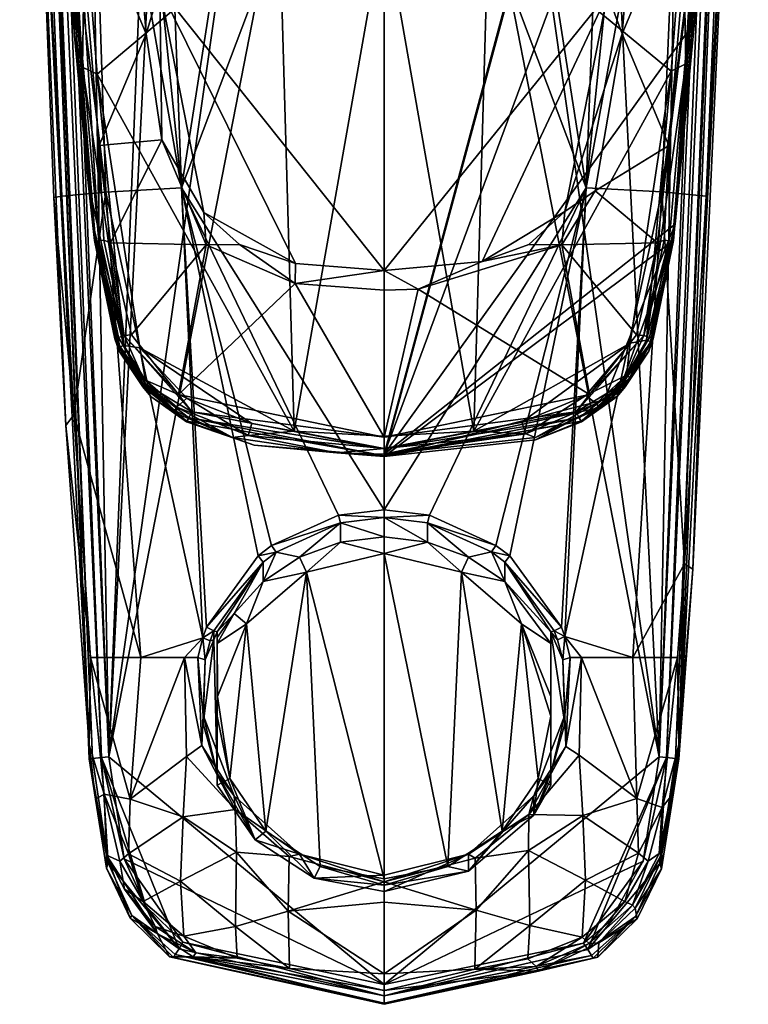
# Model space of a CAD drawing. Header units: centimetres. Extents: x 2.4 to 7.3, y -8.1 to 9.1.
# Tile 1 of 3: x 2.4 to 7.3, y -8.1 to -1.5. Entities that reach past the tile are written whole.
import ezdxf

# ---------------------------------------------------------------- set-up
doc = ezdxf.new("R2010")
doc.units = ezdxf.units.CM
doc.layers.get('0').update_dxf_attribs({"true_color": 0x5890e1})

msp = doc.modelspace()

# ---------------------------------------------------------------- meshes
at = {"color": 96, "true_color": 0x068706}
mesh = msp.add_polyface(dxfattribs=at)
corners = [(4.8279, 2.9996, 48.7376), (4.3386, 3.0543, 48.7307), (2.9865, -6.4516, 48.5844), (3.4857, 3.4539, 48.6854), (3.3865, 3.5348, 48.6775), (2.7862, 4.3918, 48.6171), (2.5217, 5.135, 48.5844), (2.6722, -2.6964, 47.3736), (2.6179, -2.7051, 47.5973), (2.4749, 0.9548, 47.5335), (2.5175, 0.9547, 47.3098), (3.4931, 1.297, 45.9357), (4.0334, 0.9547, 45.869), (3.3384, 0.9547, 46.1503), (2.6993, -4.2316, 47.6239), (2.3896, 5.1339, 48.4331), (2.8551, -6.3699, 47.6613), (2.966, -2.6681, 46.907), (2.847, 0.9547, 46.6532), (3.472, -2.6409, 46.4642), (3.1049, 0.9547, 46.3383), (4.8279, 0.9548, 45.793), (4.8279, -4.7963, 46.3628), (2.5653, 1.1375, 52.2147), (2.6683, -0.4736, 52.2418), (2.6935, -0.4703, 52.3272), (2.8901, -2.993, 52.281), (2.7632, -0.4818, 52.3842), (2.9189, -2.9951, 52.3721), (2.9218, -2.3576, 52.4178), (2.8974, -2.9985, 52.3277), (2.5298, 1.7881, 51.9478), (2.7567, -1.6225, 52.0722), (2.8475, -2.6058, 52.1077), (4.8279, 0.3829, 51.4147), (4.1242, 0.5308, 51.4511), (4.2509, 1.4141, 51.2424), (3.8862, 1.1729, 51.411), (3.4996, 0.91, 51.5447), (4.1285, -0.847, 51.5247), (2.8246, -0.8268, 51.8561), (2.9082, -1.8797, 51.8947), (2.6484, 1.7881, 51.765), (4.8279, -0.8459, 51.4803), (4.2266, -4.2693, 51.9868), (2.8104, -1.8322, 51.9666), (2.5921, 1.7881, 51.8029), (2.539, 1.7881, 51.8884), (3.3271, -1.3048, 52.5631), (2.7276, 4.5884, 52.4152), (3.2349, -1.6087, 52.5439), (3.3404, -2.3191, 52.5594), (3.6227, -2.8063, 52.592), (4.2361, -3.1461, 52.5986), (4.8279, -3.1931, 52.5995), (4.8279, 6.673, 52.4096)]
mesh.append_faces([[corners[k] for k in face] for face in [(0, 1, 2), (2, 1, 3), (4, 2, 3), (4, 5, 2), (2, 5, 6), (7, 8, 9), (10, 7, 9), (11, 12, 13), (8, 14, 9), (15, 9, 16), (7, 10, 17), (17, 10, 18), (19, 18, 20), (13, 19, 20), (13, 12, 19), (19, 12, 21), (22, 19, 21), (17, 18, 19), (23, 24, 25), (25, 24, 26), (27, 28, 29), (27, 25, 28), (28, 25, 30), (26, 30, 25), (23, 31, 24), (31, 32, 24), (24, 32, 26), (26, 32, 33), (34, 35, 36), (36, 35, 37), (35, 38, 37), (35, 34, 39), (40, 39, 41), (40, 35, 39), (40, 38, 35), (40, 42, 38), (43, 44, 39), (44, 41, 39), (40, 45, 46), (42, 40, 46), (45, 33, 32), (46, 32, 47), (46, 45, 32), (32, 31, 47), (40, 41, 45), (48, 49, 50), (51, 48, 50), (51, 52, 48), (49, 27, 50), (50, 27, 29), (51, 50, 29), (52, 53, 48), (54, 55, 48)]], dxfattribs={"color": 96})
mesh = msp.add_polyface(dxfattribs=at)
corners = [(6.17, 3.4539, 48.6854), (6.6693, -6.4516, 48.5844), (6.8695, 4.3918, 48.6171), (5.3172, 3.0543, 48.7307), (4.8279, 2.9996, 48.7376), (7.1341, 5.135, 48.5844), (6.896, -5.1945, 47.6407), (6.9835, -2.6964, 47.3736), (7.1808, 0.9548, 47.5335), (7.1383, 0.9547, 47.3098), (6.6865, -2.6678, 46.9027), (4.8279, -4.7963, 46.3628), (4.8279, 0.9548, 45.793), (6.1805, -2.6408, 46.4624), (5.6178, 0.9547, 45.868), (6.3139, 0.9547, 46.1479), (6.5491, 0.9547, 46.3366), (6.8425, 0.9547, 46.7059), (7.2662, 5.1339, 48.4331), (6.8006, -6.4645, 48.4315), (6.1627, 1.297, 45.9357), (6.7584, -2.9985, 52.3277), (6.7657, -2.993, 52.281), (6.9623, -0.4703, 52.3272), (6.7368, -2.9951, 52.3721), (6.734, -2.3576, 52.4178), (6.9875, -0.4736, 52.2418), (7.0905, 1.1375, 52.2147), (6.8926, -0.4818, 52.3842), (6.9066, -1.5307, 52.0689), (7.126, 1.7881, 51.9478), (4.8279, -4.424, 52.15), (7.2642, 4.6329, 51.8438), (4.8279, -4.4392, 52.2734), (7.2639, 4.5868, 52.1523), (6.1583, 0.9116, 51.5451), (5.5392, 0.5341, 51.4519), (5.7696, 1.1729, 51.411), (5.4049, 1.4141, 51.2424), (4.8279, 0.3829, 51.4147), (5.4292, -4.2693, 51.9868), (4.8279, -0.8459, 51.4803), (5.5273, -0.847, 51.5247), (6.7495, -1.8578, 51.8939), (6.8311, -0.8269, 51.8561), (7.0072, 1.7881, 51.7649), (7.1172, 1.7881, 51.8901), (6.8472, -1.8104, 51.9658), (7.0637, 1.7881, 51.8029), (6.7769, -2.8834, 52.1174), (6.0386, -2.7976, 52.5917), (6.2408, -2.6607, 52.5678), (6.421, -1.6089, 52.5439), (6.3239, -1.3423, 52.5638), (6.9282, 4.5884, 52.4152), (4.8279, -3.1931, 52.5995), (4.8279, 6.673, 52.4096), (4.1285, -0.847, 51.5247)]
mesh.append_faces([[corners[k] for k in face] for face in [(0, 1, 2), (0, 3, 1), (1, 3, 4), (1, 5, 2), (6, 7, 8), (8, 7, 9), (7, 10, 9), (11, 12, 13), (13, 12, 14), (15, 13, 14), (15, 16, 13), (13, 16, 17), (10, 17, 9), (10, 13, 17), (18, 19, 8), (20, 16, 15), (14, 20, 15), (21, 22, 23), (24, 23, 25), (24, 21, 23), (22, 26, 23), (23, 26, 27), (25, 23, 28), (29, 30, 31), (30, 32, 31), (31, 32, 33), (22, 34, 26), (22, 33, 34), (35, 36, 37), (37, 36, 38), (36, 39, 38), (40, 41, 42), (43, 42, 44), (43, 40, 42), (41, 39, 42), (42, 39, 36), (44, 36, 35), (45, 44, 35), (42, 36, 44), (30, 29, 46), (46, 29, 47), (48, 47, 44), (45, 48, 44), (29, 49, 47), (43, 44, 47), (48, 46, 47), (50, 51, 52), (53, 52, 54), (53, 50, 52), (51, 25, 52), (52, 25, 28), (54, 52, 28), (55, 53, 56), (39, 41, 57)]], dxfattribs={"color": 96})
mesh = msp.add_polyface(dxfattribs=at)
corners = [(2.4872, 1.8225, 47.2805), (2.429, 3.589, 47.2154), (2.6428, 2.0811, 46.7574), (2.8583, 1.4435, 46.5044), (3.0972, 1.7743, 46.0544), (3.4931, 1.297, 45.9357), (3.8341, 1.7185, 45.5617), (4.0334, 0.9547, 45.869), (4.4369, 1.4252, 45.5971), (3.729, 2.691, 44.641), (4.3741, 2.4353, 44.7079), (3.3399, 2.1085, 45.6072), (2.8026, 2.3415, 46.2484), (3.1049, 0.9547, 46.3383), (3.3384, 0.9547, 46.1503), (2.847, 0.9547, 46.6532), (2.5175, 0.9547, 47.3098), (2.9614, 2.6011, 45.7388), (2.5217, 5.135, 48.5844), (2.4709, 5.1346, 48.5681), (2.9865, -6.4516, 48.5844), (2.936, -6.4566, 48.5681), (2.4114, 5.1341, 48.512), (2.8763, -6.4625, 48.5113), (2.3896, 5.1339, 48.4331), (2.4749, 0.9548, 47.5335), (2.4144, 4.5895, 52.2329), (2.5653, 1.1375, 52.2147), (2.6935, -0.4703, 52.3272), (2.476, 4.5931, 52.2894), (2.7632, -0.4818, 52.3842), (2.3919, 4.5868, 52.1523), (2.5298, 1.7881, 51.9478), (2.539, 1.7881, 51.8884), (2.4822, 3.218, 51.7477), (2.5332, 2.4881, 51.7874), (2.5921, 1.7881, 51.8029), (2.5583, 2.4873, 51.7586), (2.6484, 1.7881, 51.765), (2.5972, 2.4864, 51.728), (2.6542, 1.8708, 51.757), (4.4725, 2.4293, 50.1487), (4.0509, 2.6052, 49.958), (4.3996, 2.5079, 49.9629), (3.5639, 1.7021, 51.3758), (3.8862, 1.1729, 51.411), (3.4996, 0.91, 51.5447), (2.9536, 2.06, 51.593), (3.4894, 2.3661, 51.0444), (3.6951, 2.4627, 50.7026), (3.863, 1.8837, 51.1356), (3.2479, 2.2371, 51.3474), (2.6983, 2.6502, 51.6307), (3.1338, 2.8651, 50.9729), (4.6615, 2.3376, 50.3015), (4.1392, 2.0444, 50.8704), (4.2509, 1.4141, 51.2424), (4.6065, 1.6471, 51.0636)]
mesh.append_faces([[corners[k] for k in face] for face in [(0, 1, 2), (3, 2, 4), (5, 4, 6), (7, 6, 8), (6, 9, 10), (6, 11, 9), (6, 4, 11), (11, 4, 12), (6, 7, 5), (13, 5, 14), (13, 3, 5), (13, 15, 3), (3, 15, 16), (0, 3, 16), (0, 2, 3), (4, 2, 12), (4, 5, 3), (9, 11, 17), (12, 17, 11), (18, 19, 20), (21, 19, 22), (23, 22, 24), (16, 25, 0), (0, 25, 1), (26, 27, 28), (29, 28, 30), (27, 31, 32), (33, 34, 35), (36, 35, 37), (38, 39, 40), (38, 36, 39), (39, 36, 37), (36, 33, 35), (41, 42, 43), (44, 45, 46), (38, 44, 46), (38, 47, 44), (38, 40, 47), (47, 40, 39), (48, 49, 50), (51, 50, 44), (47, 51, 44), (47, 52, 51), (47, 39, 52), (50, 51, 48), (48, 51, 53), (42, 54, 49), (50, 49, 55), (56, 55, 57), (56, 50, 55), (56, 44, 50), (56, 45, 44), (55, 49, 54)]], dxfattribs={"color": 96})
mesh = msp.add_polyface(dxfattribs=at)
corners = [(4.8279, 2.9996, 48.7376), (2.9865, -6.4516, 48.5844), (4.8279, -7.9768, 48.5844), (2.7522, -4.1607, 47.3991), (2.6993, -4.2316, 47.6239), (2.6179, -2.7051, 47.5973), (2.6722, -2.6964, 47.3736), (2.4709, 5.1346, 48.5681), (2.936, -6.4566, 48.5681), (2.8551, -6.4645, 48.4315), (2.8763, -6.4625, 48.5113), (2.3896, 5.1339, 48.4331), (2.4114, 5.1341, 48.512), (2.4749, 0.9548, 47.5335), (2.8551, -6.3699, 47.6613), (2.966, -2.6681, 46.907), (3.472, -2.6409, 46.4642), (3.6153, -5.6534, 46.6173), (2.8974, -2.9985, 52.3277), (2.8901, -2.993, 52.281), (3.027, -3.6508, 52.3299), (3.0504, -3.6422, 52.3784), (3.2328, -3.9561, 52.3792), (3.4518, -4.0248, 52.4374), (3.1383, -3.6253, 52.4343), (3.0882, -3.6282, 52.4149), (3.0544, -3.7331, 52.2778), (3.2133, -3.9734, 52.3275), (2.9982, -3.0076, 52.4287), (2.9535, -2.9902, 52.4071), (2.9189, -2.9951, 52.3721), (2.9218, -2.3576, 52.4178), (3.0432, -3.6911, 52.14), (2.8789, -2.8834, 52.1174), (2.8475, -2.6058, 52.1077), (3.1996, -3.9494, 52.1429), (4.8279, -4.3029, 51.9881), (4.2266, -4.2693, 51.9868), (4.8279, -0.8459, 51.4803), (3.1947, -3.7116, 51.9636), (2.9082, -1.8797, 51.8947), (3.2316, -3.9273, 52.0386), (3.0865, -3.6951, 52.0319), (2.8104, -1.8322, 51.9666), (3.2098, -3.9434, 52.0891), (3.0608, -3.7044, 52.0845), (3.3404, -2.3191, 52.5594), (3.6372, -3.0228, 52.5818), (3.6227, -2.8063, 52.592), (3.8599, -3.0199, 52.5962), (4.2343, -3.2798, 52.5887), (4.2361, -3.1461, 52.5986), (4.8279, -3.1931, 52.5995), (4.8279, -3.3247, 52.5896), (4.8279, -4.3104, 52.4427), (3.3271, -1.3048, 52.5631)]
mesh.append_faces([[corners[k] for k in face] for face in [(0, 1, 2), (3, 4, 5), (6, 3, 5), (1, 7, 8), (9, 10, 11), (10, 8, 12), (13, 4, 14), (11, 14, 9), (6, 15, 3), (15, 16, 17), (18, 19, 20), (21, 20, 22), (23, 24, 25), (19, 26, 20), (20, 26, 27), (24, 28, 25), (25, 28, 29), (30, 29, 31), (21, 18, 20), (21, 30, 18), (21, 25, 30), (21, 22, 25), (28, 31, 29), (25, 29, 30), (32, 26, 19), (33, 19, 34), (33, 32, 19), (32, 35, 26), (36, 37, 38), (39, 40, 37), (39, 41, 42), (40, 42, 43), (42, 44, 45), (33, 45, 32), (33, 42, 45), (33, 34, 42), (42, 34, 43), (32, 45, 35), (40, 39, 42), (46, 47, 48), (48, 47, 49), (49, 47, 50), (51, 50, 52), (51, 49, 50), (50, 53, 52), (46, 31, 28), (47, 28, 24), (23, 47, 24), (23, 50, 47), (50, 54, 53), (47, 46, 28), (51, 52, 55), (48, 49, 51)]], dxfattribs={"color": 96})
mesh = msp.add_polyface(dxfattribs=at)
corners = [(6.7794, -6.4625, 48.5113), (7.2662, 5.1339, 48.4331), (7.2443, 5.1341, 48.512), (6.7198, -6.4566, 48.5681), (7.1849, 5.1346, 48.5681), (6.6693, -6.4516, 48.5844), (7.1341, 5.135, 48.5844), (7.1687, 1.8258, 47.2803), (7.1383, 0.9547, 47.3098), (6.7975, 1.4435, 46.5044), (7.013, 2.0811, 46.7574), (6.5585, 1.7743, 46.0544), (6.8532, 2.3415, 46.2484), (6.3158, 2.1085, 45.6072), (6.6944, 2.6011, 45.7388), (5.9268, 2.691, 44.641), (7.2267, 3.5872, 47.2155), (6.8425, 0.9547, 46.7059), (6.5491, 0.9547, 46.3366), (5.6178, 0.9547, 45.868), (5.8216, 1.7185, 45.5617), (6.1627, 1.297, 45.9357), (5.2188, 1.4252, 45.5971), (4.8279, 1.8941, 45.252), (5.2816, 2.4353, 44.7079), (7.1808, 0.9548, 47.5335), (7.2414, 4.5895, 52.2329), (6.9623, -0.4703, 52.3272), (7.0905, 1.1375, 52.2147), (7.1798, 4.5931, 52.2894), (6.8926, -0.4818, 52.3842), (4.8279, -4.4392, 52.2734), (7.2642, 4.6329, 51.8438), (7.2639, 4.5868, 52.1523), (6.9875, -0.4736, 52.2418), (7.0072, 1.7881, 51.7649), (7.0014, 1.8662, 51.7571), (7.0585, 2.4858, 51.728), (7.0637, 1.7881, 51.8029), (7.0974, 2.4873, 51.7586), (7.1735, 3.218, 51.7477), (7.1172, 1.7881, 51.8901), (7.1225, 2.4881, 51.7874), (5.5165, 2.0444, 50.8704), (4.9912, 2.3367, 50.3027), (5.9606, 2.4627, 50.7026), (5.7928, 1.8837, 51.1356), (6.1664, 2.3661, 51.0444), (6.4079, 2.2371, 51.3474), (6.522, 2.8651, 50.9729), (5.1176, 2.3886, 50.2216), (5.2565, 2.509, 49.9595), (5.6048, 2.6052, 49.958), (6.9574, 2.6502, 51.6307), (6.7022, 2.06, 51.593), (6.0919, 1.7021, 51.3758), (6.1583, 0.9116, 51.5451), (5.7696, 1.1729, 51.411), (5.4049, 1.4141, 51.2424), (5.0493, 1.6471, 51.0636)]
mesh.append_faces([[corners[k] for k in face] for face in [(0, 1, 2), (3, 2, 4), (5, 4, 6), (7, 8, 9), (10, 9, 11), (12, 11, 13), (14, 13, 15), (14, 12, 13), (10, 16, 7), (9, 10, 7), (8, 17, 9), (9, 17, 18), (19, 20, 21), (19, 22, 20), (23, 24, 20), (24, 15, 20), (20, 15, 13), (11, 20, 13), (11, 21, 20), (11, 9, 21), (21, 9, 18), (12, 10, 11), (8, 7, 25), (25, 7, 16), (26, 27, 28), (27, 29, 30), (31, 32, 33), (33, 28, 34), (35, 36, 37), (38, 37, 39), (40, 41, 42), (38, 35, 37), (41, 38, 42), (42, 38, 39), (43, 44, 45), (46, 45, 47), (48, 47, 49), (50, 51, 52), (48, 53, 54), (55, 54, 35), (56, 55, 35), (56, 57, 55), (55, 58, 46), (48, 46, 47), (48, 55, 46), (48, 54, 55), (36, 54, 37), (36, 35, 54), (46, 58, 43), (45, 46, 43), (57, 58, 55), (59, 43, 58), (52, 45, 44), (53, 37, 54)]], dxfattribs={"color": 96})
mesh = msp.add_polyface(dxfattribs=at)
corners = [(4.8279, -7.9768, 48.5844), (6.6693, -6.4516, 48.5844), (4.8279, 2.9996, 48.7376), (6.9835, -2.6964, 47.3736), (6.8396, -5.1574, 47.4164), (6.6865, -2.6678, 46.9027), (6.0378, -5.6453, 46.6152), (6.1805, -2.6408, 46.4624), (6.8006, -6.4645, 48.4315), (7.2662, 5.1339, 48.4331), (6.7794, -6.4625, 48.5113), (6.7198, -6.4566, 48.5681), (7.1849, 5.1346, 48.5681), (7.2443, 5.1341, 48.512), (6.896, -5.1945, 47.6407), (7.1808, 0.9548, 47.5335), (6.204, -4.0248, 52.4374), (6.5676, -3.6282, 52.4149), (6.5175, -3.6253, 52.4343), (6.4425, -3.9734, 52.3275), (6.6014, -3.7331, 52.2778), (6.6287, -3.6508, 52.3299), (6.423, -3.9561, 52.3792), (6.6054, -3.6422, 52.3784), (6.7368, -2.9951, 52.3721), (6.7023, -2.9902, 52.4071), (6.734, -2.3576, 52.4178), (6.6576, -3.0076, 52.4287), (6.7657, -2.993, 52.281), (6.7584, -2.9985, 52.3277), (6.7769, -2.8834, 52.1174), (4.8279, -4.424, 52.15), (6.2834, -4.1092, 52.144), (6.6251, -3.661, 52.1396), (6.9066, -1.5307, 52.0689), (6.3885, -4.0377, 52.2727), (4.8279, -4.4392, 52.2734), (4.8279, -4.3029, 51.9881), (4.8279, -0.8459, 51.4803), (5.4292, -4.2693, 51.9868), (6.7495, -1.8578, 51.8939), (6.4759, -3.6815, 51.9623), (6.8472, -1.8104, 51.9658), (6.5846, -3.6602, 52.0309), (6.6106, -3.6685, 52.0837), (6.4729, -3.9102, 52.0886), (6.4833, -3.9157, 52.1426), (6.4501, -3.8952, 52.0378), (4.8279, -3.3247, 52.5896), (5.0568, -3.319, 52.5895), (4.8279, -3.1931, 52.5995), (5.4851, -3.1326, 52.5983), (6.0185, -3.0224, 52.5818), (5.7973, -3.0191, 52.5963), (6.0386, -2.7976, 52.5917), (6.2408, -2.6607, 52.5678), (4.8279, -4.3104, 52.4427), (6.3239, -1.3423, 52.5638)]
mesh.append_faces([[corners[k] for k in face] for face in [(0, 1, 2), (3, 4, 5), (5, 6, 7), (8, 9, 10), (1, 11, 12), (11, 10, 13), (8, 14, 15), (16, 17, 18), (19, 20, 21), (22, 21, 23), (17, 23, 24), (25, 24, 26), (27, 25, 26), (27, 17, 25), (27, 18, 17), (20, 28, 21), (21, 28, 29), (23, 29, 24), (23, 21, 29), (25, 17, 24), (22, 23, 17), (30, 31, 32), (33, 30, 32), (30, 34, 31), (28, 35, 36), (28, 20, 35), (37, 38, 39), (40, 41, 39), (42, 30, 43), (40, 43, 41), (40, 42, 43), (43, 30, 44), (45, 44, 46), (30, 33, 44), (44, 33, 46), (45, 47, 43), (44, 45, 43), (47, 41, 43), (48, 49, 50), (50, 49, 51), (51, 49, 52), (53, 52, 54), (53, 51, 52), (52, 55, 54), (48, 56, 49), (52, 16, 18), (27, 52, 18), (27, 55, 52), (27, 26, 55), (52, 49, 16), (50, 51, 57), (57, 51, 54), (54, 51, 53)]], dxfattribs={"color": 96})
mesh = msp.add_polyface(dxfattribs=at)
corners = [(2.8632, -5.7867, 47.4275), (2.6993, -4.2316, 47.6239), (2.7522, -4.1607, 47.3991), (2.966, -2.6681, 46.907), (3.2003, -5.7864, 46.9604), (4.8279, -4.7963, 46.3628), (4.5238, -4.8329, 46.3678), (3.472, -2.6409, 46.4642), (4.0758, -5.0366, 46.4179), (3.9863, -5.1057, 46.4395), (3.6409, -5.5819, 46.5971), (3.6153, -5.6534, 46.6173), (3.0882, -3.6282, 52.4149), (3.2328, -3.9561, 52.3792), (3.5414, -4.1401, 52.4201), (3.4518, -4.0248, 52.4374), (4.8279, -4.3104, 52.4427), (3.2133, -3.9734, 52.3275), (3.5087, -4.2038, 52.3268), (3.5207, -4.1803, 52.3806), (4.8279, -4.4351, 52.3317), (4.8279, -4.3893, 52.4058), (3.0544, -3.7331, 52.2778), (3.2673, -4.0377, 52.2727), (3.5068, -4.2075, 52.2714), (3.9579, -4.3626, 52.2722), (4.8279, -4.4392, 52.2734), (3.027, -3.6508, 52.3299), (4.5118, -4.416, 52.1497), (3.8135, -4.3116, 52.1469), (3.4202, -4.1417, 52.1443), (3.1996, -3.9494, 52.1429), (3.9426, -4.2192, 51.9849), (3.1947, -3.7116, 51.9636), (4.2266, -4.2693, 51.9868), (3.5077, -4.05, 51.9779), (4.8279, -4.385, 52.0529), (3.919, -4.2985, 52.0498), (4.8279, -4.3029, 51.9881), (3.4417, -4.1089, 52.0437), (3.2316, -3.9273, 52.0386), (3.4263, -4.1309, 52.0922), (3.2098, -3.9434, 52.0891), (3.0608, -3.7044, 52.0845), (3.0865, -3.6951, 52.0319), (4.2343, -3.2798, 52.5887)]
mesh.append_faces([[corners[k] for k in face] for face in [(0, 1, 2), (3, 4, 2), (5, 6, 7), (7, 6, 8), (9, 7, 8), (9, 10, 7), (7, 10, 11), (3, 11, 4), (12, 13, 14), (15, 14, 16), (15, 12, 14), (13, 17, 18), (19, 18, 20), (21, 19, 20), (21, 14, 19), (21, 16, 14), (22, 23, 17), (17, 23, 18), (18, 23, 24), (25, 18, 24), (25, 20, 18), (25, 26, 20), (27, 17, 13), (14, 13, 19), (19, 13, 18), (28, 26, 25), (29, 25, 24), (30, 24, 23), (31, 23, 22), (30, 29, 24), (29, 28, 25), (31, 30, 23), (32, 33, 34), (32, 35, 33), (36, 28, 37), (34, 37, 32), (34, 36, 37), (34, 38, 36), (28, 29, 37), (37, 29, 39), (35, 39, 40), (39, 29, 41), (40, 41, 42), (31, 43, 42), (30, 42, 41), (29, 30, 41), (39, 35, 37), (37, 35, 32), (31, 42, 30), (40, 39, 41), (44, 40, 42), (35, 40, 33), (15, 16, 45)]], dxfattribs={"color": 96})
mesh = msp.add_polyface(dxfattribs=at)
corners = [(4.5238, -4.8329, 46.3678), (4.8279, -4.7963, 46.3628), (4.8279, -4.8478, 46.3653), (5.132, -4.8329, 46.3679), (5.1197, -4.883, 46.3701), (6.8396, -5.1574, 47.4164), (6.9835, -2.6964, 47.3736), (6.896, -5.1945, 47.6407), (6.4942, -5.7866, 47.0041), (6.6865, -2.6678, 46.9027), (6.0378, -5.6453, 46.6152), (6.1805, -2.6408, 46.4624), (6.0149, -5.5819, 46.5971), (5.6694, -5.1057, 46.4395), (5.5773, -5.0347, 46.4174), (4.8279, -4.4351, 52.3317), (4.8279, -4.4392, 52.2734), (6.1471, -4.2038, 52.3268), (6.1351, -4.1803, 52.3806), (6.423, -3.9561, 52.3792), (6.1143, -4.1401, 52.4201), (6.5676, -3.6282, 52.4149), (5.8423, -4.327, 52.2719), (6.149, -4.2075, 52.2714), (6.3885, -4.0377, 52.2727), (6.4425, -3.9734, 52.3275), (6.6014, -3.7331, 52.2778), (6.204, -4.0248, 52.4374), (4.8279, -4.3104, 52.4427), (4.8279, -4.3893, 52.4058), (6.6287, -3.6508, 52.3299), (6.6251, -3.661, 52.1396), (6.2834, -4.1092, 52.144), (6.4833, -3.9157, 52.1426), (4.8279, -4.424, 52.15), (5.8423, -4.3116, 52.1469), (5.4292, -4.2693, 51.9868), (6.4759, -3.6815, 51.9623), (5.7509, -4.2099, 51.9844), (6.1782, -4.0306, 51.9771), (6.4729, -3.9102, 52.0886), (6.2653, -4.1069, 52.0918), (6.249, -4.0856, 52.0431), (6.4501, -3.8952, 52.0378), (5.7769, -4.2887, 52.0495), (4.8279, -4.385, 52.0529), (4.8279, -4.3029, 51.9881), (5.0568, -3.319, 52.5895), (4.5118, -4.416, 52.1497), (4.5361, -4.883, 46.3701), (4.8279, -4.9782, 45.8005)]
mesh.append_faces([[corners[k] for k in face] for face in [(0, 1, 2), (3, 4, 2), (1, 3, 2), (5, 6, 7), (5, 8, 9), (9, 8, 10), (11, 10, 12), (13, 11, 12), (13, 14, 11), (11, 14, 3), (1, 11, 3), (15, 16, 17), (18, 17, 19), (20, 19, 21), (16, 22, 17), (17, 22, 23), (24, 17, 23), (24, 25, 17), (24, 26, 25), (21, 27, 20), (20, 27, 28), (29, 20, 28), (29, 18, 20), (29, 15, 18), (18, 15, 17), (17, 25, 19), (19, 25, 30), (18, 19, 20), (31, 32, 33), (34, 35, 32), (23, 22, 24), (24, 22, 16), (36, 37, 38), (38, 37, 39), (32, 40, 33), (32, 41, 40), (32, 35, 41), (41, 35, 42), (43, 42, 39), (42, 35, 44), (39, 44, 38), (39, 42, 44), (35, 34, 44), (44, 34, 45), (36, 45, 46), (36, 44, 45), (36, 38, 44), (42, 43, 41), (41, 43, 40), (39, 37, 43), (47, 28, 27), (34, 16, 48), (34, 48, 45), (49, 2, 50)]], dxfattribs={"color": 96})
mesh = msp.add_polyface(dxfattribs=at)
corners = [(4.5361, -4.883, 46.3701), (4.5238, -4.8329, 46.3678), (4.8279, -4.8478, 46.3653), (4.0758, -5.0366, 46.4179), (4.1057, -5.0793, 46.4158), (3.9863, -5.1057, 46.4395), (4.0195, -5.1463, 46.4354), (3.6409, -5.5819, 46.5971), (3.6879, -5.6065, 46.5768), (3.6153, -5.6534, 46.6173), (3.6636, -5.6746, 46.5949), (3.6307, -5.8021, 46.6252), (3.5808, -5.7866, 46.6503), (3.6176, -6.1723, 46.7012), (3.6096, -6.3763, 46.7587), (3.507, -6.4489, 46.8261), (3.4925, -5.7866, 46.7052), (3.2003, -5.7864, 46.9604), (3.1288, -6.735, 47.2056), (2.8632, -5.7867, 47.4275), (2.8551, -6.3699, 47.6613), (2.9542, -6.7011, 47.4435), (2.6993, -4.2316, 47.6239), (2.7522, -4.1607, 47.3991), (3.6175, -6.2312, 46.4465), (3.6879, -5.6667, 46.3163), (3.7103, -5.6131, 46.3039), (3.8245, -5.4913, 45.9189), (3.7103, -5.6522, 46.1345), (3.7103, -5.6914, 45.9651), (4.0195, -5.2769, 45.8693), (4.2613, -5.1143, 45.8319), (4.5361, -5.0127, 45.8084), (4.8279, -4.9782, 45.8005), (3.9081, -5.5607, 45.8747), (3.7143, -6.0471, 45.9894), (4.3085, -5.2152, 45.7949), (4.8279, -5.0904, 45.7661), (4.0375, -6.9493, 46.1953), (3.7953, -6.5959, 46.1137), (3.7103, -6.1793, 46.0175), (3.7103, -6.5627, 46.5231)]
mesh.append_faces([[corners[k] for k in face] for face in [(0, 1, 2), (0, 3, 1), (0, 4, 3), (3, 4, 5), (5, 4, 6), (7, 6, 8), (9, 8, 10), (11, 9, 10), (11, 12, 9), (11, 13, 12), (12, 13, 14), (9, 7, 8), (7, 5, 6), (14, 15, 16), (12, 14, 16), (17, 18, 19), (17, 16, 18), (20, 19, 21), (20, 22, 19), (12, 16, 9), (9, 16, 17), (17, 19, 23), (24, 13, 11), (25, 11, 10), (8, 25, 10), (8, 26, 25), (8, 6, 26), (26, 6, 27), (28, 27, 29), (28, 26, 27), (27, 6, 30), (30, 6, 4), (31, 4, 0), (32, 0, 33), (32, 31, 0), (31, 30, 4), (25, 24, 11), (34, 35, 29), (27, 34, 29), (27, 30, 34), (34, 30, 36), (36, 30, 31), (32, 36, 31), (32, 37, 36), (38, 34, 36), (34, 39, 35), (35, 39, 40), (26, 41, 25), (25, 41, 24), (28, 35, 26), (28, 29, 35), (35, 40, 26), (26, 40, 41)]], dxfattribs={"color": 96})
mesh = msp.add_polyface(dxfattribs=at)
corners = [(4.8279, -4.9782, 45.8005), (4.8279, -4.8478, 46.3653), (5.1197, -5.0127, 45.8084), (5.1197, -4.883, 46.3701), (5.3945, -5.1143, 45.8319), (5.5475, -5.0775, 46.4152), (5.6363, -5.2769, 45.8693), (5.6364, -5.1463, 46.4354), (5.9455, -5.6131, 46.3039), (5.9678, -5.6065, 46.5768), (5.9897, -5.667, 46.5929), (6.025, -5.8021, 46.6252), (6.0382, -6.2312, 46.4465), (6.0382, -6.1723, 46.7012), (5.9455, -5.6914, 45.9651), (6.0378, -5.6453, 46.6152), (6.0749, -5.7866, 46.6503), (6.0444, -6.3821, 46.7595), (6.0149, -5.5819, 46.5971), (5.6694, -5.1057, 46.4395), (5.5773, -5.0347, 46.4174), (5.132, -4.8329, 46.3679), (6.4942, -5.7866, 47.0041), (6.7925, -5.7867, 47.4275), (6.5207, -6.7297, 47.1971), (6.1495, -5.7866, 46.6961), (6.1346, -6.439, 46.8162), (6.8006, -6.3699, 47.6613), (6.6886, -6.791, 47.4451), (6.8396, -5.1574, 47.4164), (6.896, -5.1945, 47.6407), (6.8006, -6.4645, 48.4315), (4.5361, -5.0127, 45.8084), (4.8279, -5.0904, 45.7661), (5.3473, -5.2152, 45.7949), (5.7477, -5.5607, 45.8747), (5.9455, -6.046, 45.9917), (5.9455, -6.1793, 46.0175), (5.8604, -6.5959, 46.1137), (4.3085, -5.2152, 45.7949), (4.8279, -7.2683, 46.2689), (5.2556, -7.1854, 46.2497), (5.6182, -6.9493, 46.1953), (5.9455, -6.5627, 46.5231)]
mesh.append_faces([[corners[k] for k in face] for face in [(0, 1, 2), (2, 1, 3), (4, 3, 5), (6, 5, 7), (8, 7, 9), (10, 8, 9), (10, 11, 8), (8, 11, 12), (12, 11, 13), (14, 6, 8), (8, 6, 7), (6, 4, 5), (4, 2, 3), (11, 10, 15), (16, 11, 15), (16, 13, 11), (16, 17, 13), (15, 9, 18), (15, 10, 9), (18, 7, 19), (18, 9, 7), (7, 5, 19), (19, 5, 20), (20, 5, 3), (3, 21, 20), (22, 23, 24), (17, 25, 26), (17, 16, 25), (25, 22, 24), (27, 28, 23), (29, 27, 23), (29, 30, 27), (23, 22, 29), (16, 15, 25), (25, 15, 22), (27, 30, 31), (32, 0, 33), (33, 0, 2), (34, 2, 4), (6, 34, 4), (6, 35, 34), (6, 14, 35), (35, 14, 36), (37, 35, 36), (34, 33, 2), (37, 38, 35), (39, 33, 40), (33, 34, 41), (34, 35, 42), (43, 37, 8), (37, 36, 8), (8, 36, 14), (43, 8, 12)]], dxfattribs={"color": 96})
mesh = msp.add_polyface(dxfattribs=at)
corners = [(3.7103, -6.1793, 46.0175), (3.7953, -6.5959, 46.1137), (3.7103, -6.6409, 46.1843), (3.9657, -7.0061, 46.2686), (4.0375, -6.9493, 46.1953), (4.3612, -7.2636, 46.3281), (4.4001, -7.1854, 46.2497), (4.8279, -7.3112, 46.309), (4.8279, -7.2683, 46.2689), (4.8279, -7.3541, 46.3489), (5.3945, -7.102, 46.82), (4.8279, -7.2439, 46.8264), (3.6096, -6.3763, 46.7587), (3.6176, -6.1723, 46.7012), (3.8245, -6.713, 46.7853), (3.8309, -6.803, 46.8136), (4.2613, -7.102, 46.82), (4.1941, -7.118, 46.8444), (4.8279, -7.2887, 46.858), (4.8279, -7.4251, 46.9649), (4.8279, -7.9053, 47.4645), (4.1859, -7.4841, 47.0785), (3.8454, -7.7996, 47.4626), (3.8331, -7.5867, 47.2396), (4.195, -7.8695, 47.4639), (3.4879, -7.6514, 47.4601), (3.4833, -6.8531, 46.9572), (3.8403, -7.0887, 46.9208), (3.4662, -7.2838, 47.1611), (4.8279, -7.9768, 48.5844), (3.0892, -7.1349, 48.5843), (3.4823, -7.6925, 48.5843), (4.8279, -8.0152, 47.69), (3.5504, -7.7907, 47.6861), (3.4565, -7.7378, 48.5674), (4.8279, -8.0526, 48.5515), (3.4312, -7.7762, 48.5292), (4.8279, -8.1002, 48.4836), (3.3932, -7.7912, 48.4234), (4.8279, -8.1087, 48.428), (3.419, -7.7946, 48.4906), (3.7103, -6.5627, 46.5231), (5.2556, -7.1854, 46.2497), (4.8279, -5.0904, 45.7661), (4.3085, -5.2152, 45.7949), (3.9081, -5.5607, 45.8747)]
mesh.append_faces([[corners[k] for k in face] for face in [(0, 1, 2), (2, 1, 3), (3, 1, 4), (5, 4, 6), (7, 6, 8), (7, 5, 6), (7, 9, 5), (5, 3, 4), (9, 10, 11), (12, 13, 14), (15, 14, 16), (17, 16, 18), (17, 15, 16), (18, 16, 11), (15, 12, 14), (19, 20, 21), (18, 21, 17), (18, 19, 21), (22, 23, 24), (22, 25, 23), (26, 15, 27), (27, 15, 17), (21, 27, 17), (21, 23, 27), (21, 24, 23), (21, 20, 24), (28, 27, 23), (29, 30, 31), (20, 32, 24), (24, 32, 33), (22, 24, 33), (31, 34, 35), (29, 31, 35), (36, 37, 35), (34, 36, 35), (38, 39, 40), (40, 39, 37), (37, 36, 40), (39, 33, 32), (39, 38, 33), (9, 11, 5), (5, 11, 16), (3, 16, 14), (41, 14, 13), (2, 3, 41), (41, 3, 14), (3, 5, 16), (7, 8, 42), (43, 42, 8), (44, 8, 6), (4, 44, 6), (4, 1, 45), (41, 0, 2)]], dxfattribs={"color": 96})
mesh = msp.add_polyface(dxfattribs=at)
corners = [(5.9455, -6.5627, 46.5231), (6.0382, -6.1723, 46.7012), (5.8313, -6.7128, 46.7853), (5.8313, -6.841, 46.2304), (5.3945, -7.218, 46.3175), (5.9455, -6.6018, 46.3537), (5.9455, -6.6409, 46.1843), (5.3945, -7.102, 46.82), (4.8279, -7.3541, 46.3489), (6.0444, -6.3821, 46.7595), (5.7969, -6.8372, 46.8174), (5.4391, -7.1307, 46.8455), (4.8279, -7.2887, 46.858), (4.8279, -7.2439, 46.8264), (6.1346, -6.439, 46.8162), (5.7957, -7.0788, 46.9111), (6.1582, -6.844, 46.9472), (5.804, -7.5806, 47.2289), (5.445, -7.4783, 47.0698), (6.1551, -7.6589, 47.4602), (5.7916, -7.8047, 47.4627), (5.4362, -7.8726, 47.464), (4.8279, -7.9053, 47.4645), (4.8279, -7.4251, 46.9649), (6.1766, -7.277, 47.15), (4.8279, -7.9768, 48.5844), (6.1635, -7.699, 48.5844), (6.5621, -7.1505, 48.5844), (6.2018, -7.7017, 47.5663), (5.8622, -7.8868, 47.6878), (5.8464, -7.8553, 47.5688), (4.8279, -8.0152, 47.69), (4.8279, -8.0526, 48.5515), (6.1919, -7.7427, 48.5674), (6.217, -7.7813, 48.5292), (4.8279, -8.1002, 48.4836), (4.8279, -8.1087, 48.428), (6.2289, -7.7997, 48.4906), (6.2589, -7.7938, 48.4234), (4.8279, -7.3112, 46.309), (5.2556, -7.1854, 46.2497), (5.6182, -6.9493, 46.1953), (5.8604, -6.5959, 46.1137), (5.9455, -6.1793, 46.0175), (5.7477, -5.5607, 45.8747), (5.3473, -5.2152, 45.7949)]
mesh.append_faces([[corners[k] for k in face] for face in [(0, 1, 2), (3, 2, 4), (3, 0, 2), (3, 5, 0), (3, 6, 5), (2, 7, 4), (4, 7, 8), (1, 9, 2), (2, 9, 10), (7, 10, 11), (12, 7, 11), (12, 13, 7), (7, 2, 10), (9, 14, 10), (10, 15, 11), (10, 16, 15), (15, 17, 18), (11, 18, 12), (11, 15, 18), (19, 20, 17), (17, 20, 21), (18, 21, 22), (23, 18, 22), (23, 12, 18), (15, 24, 17), (18, 17, 21), (25, 26, 27), (28, 29, 30), (19, 30, 20), (30, 29, 21), (20, 30, 21), (22, 21, 31), (31, 21, 29), (32, 33, 26), (25, 32, 26), (33, 32, 34), (34, 32, 35), (35, 36, 37), (37, 36, 38), (35, 37, 34), (31, 29, 36), (36, 29, 38), (8, 39, 4), (4, 39, 40), (41, 4, 40), (41, 3, 4), (41, 42, 3), (3, 42, 6), (6, 42, 43), (44, 42, 41), (45, 41, 40), (0, 5, 43), (43, 5, 6)]], dxfattribs={"color": 96})
mesh = msp.add_polyface(dxfattribs=at)
corners = [(3.8331, -7.5867, 47.2396), (3.4879, -7.6514, 47.4601), (3.4662, -7.2838, 47.1611), (3.8403, -7.0887, 46.9208), (3.4833, -6.8531, 46.9572), (3.8309, -6.803, 46.8136), (3.507, -6.4489, 46.8261), (3.2156, -7.4194, 47.456), (3.1188, -7.1014, 47.3472), (3.1288, -6.735, 47.2056), (3.4925, -5.7866, 46.7052), (3.0589, -7.1494, 47.4514), (2.9542, -6.7011, 47.4435), (2.8632, -5.7867, 47.4275), (3.6096, -6.3763, 46.7587), (2.9865, -6.4516, 48.5844), (3.0892, -7.1349, 48.5843), (4.8279, -7.9768, 48.5844), (3.4823, -7.6925, 48.5843), (3.2338, -7.4512, 48.5844), (3.8454, -7.7996, 47.4626), (3.5504, -7.7907, 47.6861), (3.5679, -7.7633, 47.5673), (3.2972, -7.5865, 47.5644), (3.0913, -7.3365, 47.5606), (2.9715, -7.1096, 47.6742), (2.896, -6.7352, 47.6677), (2.8551, -6.3699, 47.6613), (3.3111, -7.6364, 47.6834), (2.936, -6.4566, 48.5681), (3.4565, -7.7378, 48.5674), (2.9815, -7.1622, 48.507), (3.1411, -7.5143, 48.5049), (2.9695, -7.1961, 48.429), (3.1287, -7.5311, 48.4255), (3.3932, -7.7912, 48.4234), (3.419, -7.7946, 48.4906), (3.4312, -7.7762, 48.5292), (2.8551, -6.4645, 48.4315), (2.8763, -6.4625, 48.5113), (3.6175, -6.2312, 46.4465), (3.7103, -6.5627, 46.5231), (3.6176, -6.1723, 46.7012)]
mesh.append_faces([[corners[k] for k in face] for face in [(0, 1, 2), (3, 2, 4), (5, 4, 6), (1, 7, 2), (2, 7, 8), (4, 8, 9), (6, 9, 10), (6, 4, 9), (7, 11, 8), (8, 11, 12), (9, 12, 13), (14, 5, 6), (8, 4, 2), (9, 8, 12), (15, 16, 17), (18, 16, 19), (20, 21, 22), (1, 22, 23), (7, 23, 24), (11, 24, 25), (12, 25, 26), (27, 12, 26), (21, 28, 22), (22, 28, 23), (23, 28, 24), (24, 28, 25), (12, 11, 25), (11, 7, 24), (7, 1, 23), (1, 20, 22), (15, 29, 16), (16, 29, 19), (19, 29, 30), (30, 29, 31), (32, 31, 33), (34, 32, 33), (34, 35, 32), (32, 35, 36), (30, 32, 37), (30, 31, 32), (38, 31, 39), (38, 33, 31), (18, 19, 30), (37, 32, 36), (29, 39, 31), (27, 26, 38), (38, 26, 33), (33, 26, 25), (34, 25, 28), (35, 28, 21), (35, 34, 28), (34, 33, 25), (40, 41, 42)]], dxfattribs={"color": 96})
mesh = msp.add_polyface(dxfattribs=at)
corners = [(5.9455, -6.5627, 46.5231), (6.0382, -6.2312, 46.4465), (6.0382, -6.1723, 46.7012), (6.1495, -5.7866, 46.6961), (6.5207, -6.7297, 47.1971), (6.1346, -6.439, 46.8162), (6.5968, -7.1494, 47.4514), (6.5314, -7.097, 47.3383), (6.6886, -6.791, 47.4451), (6.4402, -7.4194, 47.456), (6.1766, -7.277, 47.15), (6.1582, -6.844, 46.9472), (5.7957, -7.0788, 46.9111), (5.7969, -6.8372, 46.8174), (6.1551, -7.6589, 47.4602), (5.804, -7.5806, 47.2289), (6.7925, -5.7867, 47.4275), (4.8279, -7.9768, 48.5844), (6.5621, -7.1505, 48.5844), (6.6693, -6.4516, 48.5844), (6.1635, -7.699, 48.5844), (6.3437, -7.5487, 48.5844), (6.5079, -7.4645, 47.6804), (6.4921, -7.4444, 47.5622), (6.6871, -7.0999, 47.674), (6.2656, -7.6965, 47.6844), (6.2018, -7.7017, 47.5663), (6.6686, -7.0988, 47.5569), (6.7598, -6.7351, 47.6677), (5.8622, -7.8868, 47.6878), (5.8464, -7.8553, 47.5688), (6.7466, -6.7201, 47.5507), (6.8006, -6.3699, 47.6613), (6.685, -7.2003, 48.429), (6.8006, -6.4645, 48.4315), (6.673, -7.1666, 48.507), (6.217, -7.7813, 48.5292), (6.5106, -7.5201, 48.5048), (6.1919, -7.7427, 48.5674), (6.7198, -6.4566, 48.5681), (6.5621, -7.1505, 48.5844), (6.2289, -7.7997, 48.4906), (6.2589, -7.7938, 48.4234), (6.5233, -7.5365, 48.4255), (6.7794, -6.4625, 48.5113)]
mesh.append_faces([[corners[k] for k in face] for face in [(0, 1, 2), (3, 4, 5), (6, 7, 8), (6, 9, 7), (7, 9, 10), (11, 10, 12), (13, 5, 11), (11, 5, 4), (7, 4, 8), (7, 11, 4), (7, 10, 11), (9, 14, 10), (10, 14, 15), (8, 4, 16), (17, 18, 19), (18, 20, 21), (22, 23, 24), (22, 25, 23), (23, 25, 26), (9, 26, 14), (9, 23, 26), (9, 6, 23), (23, 6, 27), (24, 27, 28), (24, 23, 27), (25, 29, 26), (14, 26, 30), (6, 8, 27), (27, 8, 31), (28, 31, 32), (28, 27, 31), (31, 8, 32), (33, 34, 35), (36, 37, 38), (20, 38, 39), (18, 39, 19), (40, 20, 39), (37, 41, 42), (43, 37, 42), (43, 33, 37), (37, 33, 35), (39, 38, 35), (35, 34, 44), (38, 37, 35), (36, 41, 37), (35, 44, 39), (42, 29, 25), (43, 25, 22), (33, 22, 24), (28, 33, 24), (28, 34, 33), (28, 32, 34), (33, 43, 22), (43, 42, 25)]], dxfattribs={"color": 96})

doc.saveas('drawing.dxf')
